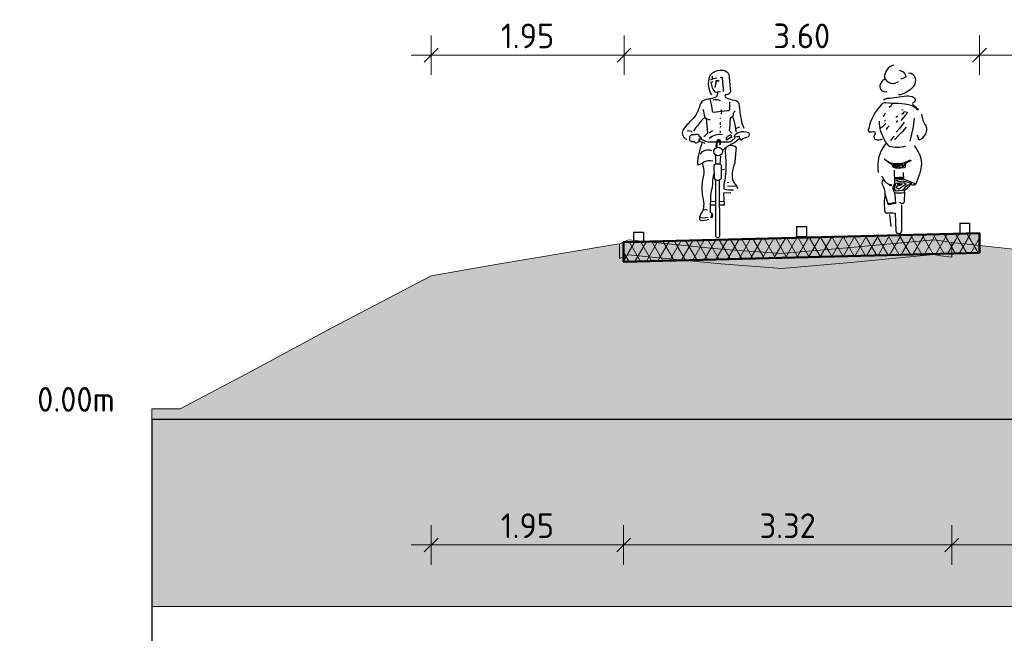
# Model space of a CAD drawing. Header units: metres. Extents: x -54 to 109, y -117 to 84.
# Tile 28 of 256: x -52.73 to -42.77, y -50.51 to -44.3. Entities that reach past the tile are written whole.
import ezdxf

# ---------------------------------------------------------------- set-up
doc = ezdxf.new("R2010")
doc.units = ezdxf.units.M
doc.linetypes.add('AL-NAP_LIJN', pattern=[15.25, 12, -1.5, 0.25, -1.5])
doc.layers.get('Defpoints').update_dxf_attribs({"color": 151})
for name, color, linetype, lineweight in [('B-WE-GW-MAAIVELD-GD', 253, 'Continuous', 18), ('N-WE-GR-BOOM-S', 90, 'Continuous', 25), ('N-WE-VH-VERHARDING-GD', 252, 'Continuous', 50), ('N-WE-VH-VERHARDING_ASFALT_DEKLAAG-AD', 252, 'Continuous', 18), ('N-WE-VW-MARKERING-S', 7, 'Continuous', 25), ('X-XX-AL-AANKLEDING-SD', 7, 'Continuous', 25), ('X-XX-AL-CONSTRUCTIELIJN-GD', 7, 'Continuous', 25), ('X-XX-AL-M', 7, 'Continuous', 18), ('X-XX-AL-NAP-GD', 7, 'AL-NAP_LIJN', 25), ('X-XX-AL_BINDEND-M', 10, 'Continuous', 18)]:
    doc.layers.add(name, color=color, linetype=linetype, lineweight=lineweight)
doc.layers.add('N-WE-GW-GROND_ZAND_DRAINEERZAND-V', color=7, linetype='Continuous', lineweight=18, true_color=0xf6e8be)
doc.layers.add('N-WE-GW-GROND_ZAND_FUNDERINGSZAND-V', color=7, linetype='Continuous', lineweight=18, true_color=0xf8ed6b)
doc.styles.add('NLCS-ISO', font='NLCS-ISO.ttf')
doc.styles.add('NLCS-ISO-M100-T25', font='NLCS-ISO.ttf', dxfattribs={"height": 0.25})
doc.dimstyles.new('NLCS-M100-T25-SCHRAP_L2_H2', dxfattribs={"dimscale": 0.1, "dimtxt": 2.5, "dimasz": 1.4, "dimexe": 2, "dimexo": 2, "dimgap": 0.7, "dimtad": 1, "dimzin": 0, "dimdsep": 46, "dimtxsty": 'NLCS-ISO-M100-T25', "dimblk": 'OBLIQUE', "dimcen": 0, "dimdle": 2, "dimclrd": 256, "dimclre": 256, "dimclrt": 256, "dimazin": 0, "dimtfac": 1, "dimtdec": 3, "dimtofl": 0, "dimtmove": 0, "dimatfit": 3, "dimldrblk": 'OBLIQUE', "dimfxl": 2, "dimfxlon": 1, "dimtfillclr": 256, "dimtolj": 1, "dimtzin": 0, "dimlwd": -1, "dimlwe": -1, "dimarcsym": 0})

# ---------------------------------------------------------------- blocks, each defined once
blk = doc.blocks.new('_Oblique')
at = {"color": 0, "linetype": 'ByBlock', "lineweight": -2}
blk.add_line((-0.5, -0.5), (0.5, 0.5), dxfattribs=at)
blk = doc.blocks.new('*D107')
at = {"layer": 'Defpoints', "color": 0, "transparency": 16777216}
for p in [(-43.0185, -44.6619), (-46.6144, -45.8423), (-43.0185, -46.0434)]:
    blk.add_point(p, dxfattribs=at)
at = {"layer": 'X-XX-AL_BINDEND-M', "transparency": 16777216}
for p, q in [((-46.6144, -44.8619), (-46.6144, -44.4619)), ((-43.0185, -44.8619), (-43.0185, -44.4619)), ((-46.8144, -44.6619), (-42.8185, -44.6619))]:
    blk.add_line(p, q, dxfattribs=at)
at = {"layer": 'X-XX-AL_BINDEND-M', "transparency": 16777216, "xscale": 0.14, "yscale": 0.14, "zscale": 0.14, "rotation": 180}
blk.add_blockref('_Oblique', (-46.6144, -44.6619), dxfattribs=at)
at = {"layer": 'X-XX-AL_BINDEND-M', "transparency": 16777216, "xscale": 0.14, "yscale": 0.14, "zscale": 0.14}
blk.add_blockref('_Oblique', (-43.0185, -44.6619), dxfattribs=at)
at = {"layer": 'X-XX-AL_BINDEND-M', "transparency": 16777216, "insert": (-44.8164, -44.4669), "char_height": 0.25, "attachment_point": 5, "style": 'NLCS-ISO-M100-T25'}
blk.add_mtext('\\A1;3.60', dxfattribs=at)
blk = doc.blocks.new('*D114')
at = {"layer": 'Defpoints', "color": 0, "transparency": 16777216}
for p in [(-48.5664, -44.6619), (-46.6144, -45.8423), (-48.5664, -45.9415)]:
    blk.add_point(p, dxfattribs=at)
at = {"layer": 'X-XX-AL-M', "transparency": 16777216}
for p, q in [((-48.5664, -44.8619), (-48.5664, -44.4619)), ((-46.6144, -44.8619), (-46.6144, -44.4619)), ((-46.4144, -44.6619), (-48.7664, -44.6619))]:
    blk.add_line(p, q, dxfattribs=at)
at = {"layer": 'X-XX-AL-M', "transparency": 16777216, "xscale": 0.14, "yscale": 0.14, "zscale": 0.14, "rotation": 180}
blk.add_blockref('_Oblique', (-48.5664, -44.6619), dxfattribs=at)
at = {"layer": 'X-XX-AL-M', "transparency": 16777216, "xscale": 0.14, "yscale": 0.14, "zscale": 0.14}
blk.add_blockref('_Oblique', (-46.6144, -44.6619), dxfattribs=at)
at = {"layer": 'X-XX-AL-M', "transparency": 16777216, "insert": (-47.5904, -44.4669), "char_height": 0.25, "attachment_point": 5, "style": 'NLCS-ISO-M100-T25'}
blk.add_mtext('\\A1;1.95', dxfattribs=at)
blk = doc.blocks.new('*D118')
at = {"layer": 'Defpoints', "color": 0, "transparency": 16777216}
for p in [(-43.0185, -44.6619), (-43.0185, -46.0434), (-38.5933, -46.2774)]:
    blk.add_point(p, dxfattribs=at)
at = {"layer": 'X-XX-AL-M', "transparency": 16777216}
for p, q in [((-43.0185, -44.8619), (-43.0185, -44.4619)), ((-38.5933, -44.8619), (-38.5933, -44.4619)), ((-38.3933, -44.6619), (-43.2185, -44.6619))]:
    blk.add_line(p, q, dxfattribs=at)
at = {"layer": 'X-XX-AL-M', "transparency": 16777216, "xscale": 0.14, "yscale": 0.14, "zscale": 0.14, "rotation": 180}
blk.add_blockref('_Oblique', (-43.0185, -44.6619), dxfattribs=at)
at = {"layer": 'X-XX-AL-M', "transparency": 16777216, "xscale": 0.14, "yscale": 0.14, "zscale": 0.14}
blk.add_blockref('_Oblique', (-38.5933, -44.6619), dxfattribs=at)
at = {"layer": 'X-XX-AL-M', "transparency": 16777216, "insert": (-40.8059, -44.4669), "char_height": 0.25, "attachment_point": 5, "style": 'NLCS-ISO-M100-T25'}
blk.add_mtext('\\A1;4.43', dxfattribs=at)
blk = doc.blocks.new('VW-MARKERING_010')
at = {"layer": 'N-WE-VW-MARKERING-S'}
for p, q in [((-0.05, 0.1), (0.05, 0.1)), ((-0.05, 0.1), (-0.05, 0)), ((0.05, 0.1), (0.05, 0)), ((-0.05, 0), (0.05, 0))]:
    blk.add_line(p, q, dxfattribs=at)
blk = doc.blocks.new('*D320')
at = {"layer": 'B-WE-GW-MAAIVELD-GD', "transparency": 16777216}
for p, q in [((-46.6186, -49.4189), (-46.6186, -49.8189)), ((-43.2993, -49.4189), (-43.2993, -49.8189)), ((-46.8186, -49.6189), (-43.0993, -49.6189))]:
    blk.add_line(p, q, dxfattribs=at)
at = {"layer": 'Defpoints', "color": 0, "transparency": 16777216}
for p in [(-46.6186, -46.5533), (-43.2993, -46.5567), (-43.2993, -49.6189)]:
    blk.add_point(p, dxfattribs=at)
at = {"layer": 'B-WE-GW-MAAIVELD-GD', "transparency": 16777216, "xscale": 0.14, "yscale": 0.14, "zscale": 0.14}
for p, rotation in [((-46.6186, -49.6189), 179.9999999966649), ((-43.2993, -49.6189), 359.9999999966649)]:
    blk.add_blockref('_Oblique', p, dxfattribs=dict(at, rotation=rotation))
at = {"layer": 'B-WE-GW-MAAIVELD-GD', "transparency": 16777216, "insert": (-44.959, -49.4239), "char_height": 0.25, "attachment_point": 5, "rotation": 360, "style": 'NLCS-ISO-M100-T25'}
blk.add_mtext('\\A1;3.32', dxfattribs=at)
blk = doc.blocks.new('*D321')
at = {"layer": 'B-WE-GW-MAAIVELD-GD', "transparency": 16777216}
for p, q in [((-48.5664, -49.4189), (-48.5664, -49.8189)), ((-46.6186, -49.4189), (-46.6186, -49.8189)), ((-46.4186, -49.6189), (-48.7664, -49.6189))]:
    blk.add_line(p, q, dxfattribs=at)
at = {"layer": 'Defpoints', "color": 0, "transparency": 16777216}
for p in [(-46.6186, -46.5533), (-48.5664, -46.8957), (-48.5664, -49.6189)]:
    blk.add_point(p, dxfattribs=at)
at = {"layer": 'B-WE-GW-MAAIVELD-GD', "transparency": 16777216, "xscale": 0.14, "yscale": 0.14, "zscale": 0.14}
for p, rotation in [((-48.5664, -49.6189), 179.9999999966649), ((-46.6186, -49.6189), 359.9999999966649)]:
    blk.add_blockref('_Oblique', p, dxfattribs=dict(at, rotation=rotation))
at = {"layer": 'B-WE-GW-MAAIVELD-GD', "transparency": 16777216, "insert": (-47.5925, -49.4239), "char_height": 0.25, "attachment_point": 5, "rotation": 360, "style": 'NLCS-ISO-M100-T25'}
blk.add_mtext('\\A1;1.95', dxfattribs=at)
blk = doc.blocks.new('*D322')
at = {"layer": 'B-WE-GW-MAAIVELD-GD', "transparency": 16777216}
for p, q in [((-43.2993, -49.4189), (-43.2993, -49.8189)), ((-36.2093, -49.4189), (-36.2093, -49.8189)), ((-43.4993, -49.6189), (-36.0093, -49.6189))]:
    blk.add_line(p, q, dxfattribs=at)
at = {"layer": 'Defpoints', "color": 0, "transparency": 16777216}
for p in [(-43.2993, -46.5567), (-36.2093, -47.4494), (-36.2093, -49.6189)]:
    blk.add_point(p, dxfattribs=at)
at = {"layer": 'B-WE-GW-MAAIVELD-GD', "transparency": 16777216, "xscale": 0.14, "yscale": 0.14, "zscale": 0.14}
for p, rotation in [((-43.2993, -49.6189), 179.9999999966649), ((-36.2093, -49.6189), 359.9999999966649)]:
    blk.add_blockref('_Oblique', p, dxfattribs=dict(at, rotation=rotation))
at = {"layer": 'B-WE-GW-MAAIVELD-GD', "transparency": 16777216, "insert": (-39.7543, -49.4239), "char_height": 0.25, "attachment_point": 5, "rotation": 360, "style": 'NLCS-ISO-M100-T25'}
blk.add_mtext('\\A1;7.09', dxfattribs=at)
blk = doc.blocks.new('SAL-AANKLEDING_FIETSTER_VOORAANZICHT-D')
for points in [[(0.0102, 1.6936, 0.224954), (-0.0855, 1.6328, 0.218026), (-0.0646, 1.4466, -0.070213)], [(0.0102, 1.6936, -0.362904), (0.1127, 1.652, 0.015093), (0.1262, 1.4992, -0.568041), (0.0785, 1.4489, 0.463013), (0.0794, 1.4201, 0.11132), (0.1697, 1.3934, -0.31235), (0.2134, 1.3596, 0.04183), (0.2272, 1.2473, 0.074826), (0.2616, 1.1086, 1453.487325)], [(-0.0729, 1.5991, -0.105441), (-0.0101, 1.6172, -1.362009)], [(0.0585, 1.4818, 0.012848), (0.0467, 1.6221), (0.0242, 1.6179)], [(-0.0519, 1.578), (-0.0691, 1.5724, 0.16771), (-0.0256, 1.4722), (0.0264, 1.4819)], [(-0.0047, 1.4753, -0.429934), (-0.0392, 1.415, -0.021707), (-0.1148, 1.4001, 0.316506), (-0.1812, 1.3422, -0.14059), (-0.2657, 1.1907, 0.032752), (-0.3547, 1.0897, 0.39656), (-0.3146, 0.9941, 2.431502)], [(-0.0796, 1.4062, -0.027944), (-0.0566, 1.2812, 0.422814), (-0.0458, 1.273), (0.0973, 1.2873, 0.51068), (0.123, 1.3137), (0.123, 1.3717)], [(-0.0459, 1.3955, -0.201307), (0.0232, 1.3894, -0.293478)], [(-0.1511, 1.3015, -0.014584), (-0.1326, 1.2212, 0.043832), (-0.2474, 1.0786, 3.218337)], [(-0.1333, 1.2211, 0.170934), (-0.0771, 1.1955, 0.38449)], [(0.1406, 1.0593), (0.1193, 1.0811, 0.008797), (0.128, 1.207, -0.226735), (0.1429, 1.2247, 0.298471), (0.1587, 1.2496, -0.223663), (0.1754, 1.2865, -4.108203)], [(0.1474, 1.2262, -0.087706), (0.1764, 1.1193, 0.04255), (0.1854, 1.0683, -2.271623)], [(0.2218, 1.1193, 0.151778), (0.1795, 1.0988, 0.134147)], [(-0.3093, 1.0839, -0.322135), (-0.2611, 1.0678, 1.351223)], [(-0.1636, 1.0065, -0.168398), (-0.1938, 1.0421, 0.208056), (-0.2208, 1.0438, -0.01449), (-0.2667, 1.0406, 0.431381), (-0.2819, 0.9892, 0.342036), (-0.2384, 0.9754, 0.502767), (-0.2075, 0.9629, 0.321691), (-0.1874, 0.9919, -0.567898), (-0.1627, 1.0072, -1.321991)], [(0.1766, 1.0118), (0.145, 0.986, -0.244623), (0.1043, 0.9665, 0.016865), (-0.0824, 0.9674, -0.118708), (-0.1363, 0.9812), (-0.179, 1.0031), (-0.1913, 0.9791), (-0.1617, 0.9723), (-0.1317, 0.9575)], [(-0.0872, 1.0079, -0.227843), (0.0461, 1.0452, 0.144244)], [(0.0891, 0.99), (0.1432, 1.0238, 0.561425), (0.1157, 1.0359, -0.015186), (0.0897, 1.0189, 0.437223), (0.0891, 0.99, -0.83324)], [(0.2176, 1.004), (0.1715, 0.9648, -0.132229), (0.1251, 0.9437, 0.333695)], [(0.3122, 1.0622, 0.206679), (0.2107, 1.0636, 0.115586), (0.1643, 1.0302, 0.284772), (0.1682, 1.0181, 0.001883), (0.2155, 1.0295, 0.077479), (0.228, 0.9916, 0.472133), (0.2495, 1.0003, -0.166307), (0.2939, 1.018, 0.498514), (0.3168, 1.0595), (0.3122, 1.0622)], [(-0.1602, 0.9623, 0.073428), (-0.2073, 0.7409, 0.187521), (-0.1433, 0.7669, -0.191907), (-0.0497, 0.7793, 2.461001)], [(0.0466, 0.8865, -0.028217), (0.1132, 0.9359, -0.34375), (0.184, 0.9104, -0.008166), (0.1711, 0.7597, 0.053344), (0.144, 0.6535, 0.087477), (0.1524, 0.5794, 0.083197), (0.1821, 0.5357, -0.082582), (0.2004, 0.4982, -1.052457)], [(0.0855, 0.9168, 0.177371), (0.0763, 0.8421, -0.057471), (0.0702, 0.5829, 0.127258), (0.0612, 0.4959, 0.0836), (0.1599, 0.4859, 2.180609)], [(-0.1741, 0.8468, -0.408369), (-0.0653, 0.8837, 0.431027)], [(-0.1595, 0.754, -0.122303), (-0.1408, 0.652, 0.045301), (-0.162, 0.5118, 0.055524), (-0.1442, 0.367, -0.09123), (-0.1507, 0.2762, 0.06619), (-0.1815, 0.2181, 0.323893), (-0.1788, 0.1771, 0.121836), (-0.091, 0.1892, -1.824136), (-0.0913, 0.1879, -0.254)], [(-0.0351, 0.6168), (-0.0364, 0.7214, -0.443605), (-0.0131, 0.7493), (0.0139, 0.7485, -0.505348), (0.0336, 0.7263), (0.0342, 0.6058, -0.843072), (-0.0347, 0.6097), (-0.0351, 0.6168)], [(-0.0357, 0.6679, 0.016355), (-0.0548, 0.5817, -0.100875), (-0.0604, 0.4965, 0.107973), (-0.0733, 0.4037, 0.025875), (-0.0774, 0.2518, 20.285035)], [(0.0136, 0.5803), (0.0171, 0.0183, -0.965528), (-0.0194, 0.016), (-0.0202, 0.5823)]]:
    blk.add_lwpolyline(points, format="xyb")
for points in [[(-0.0557, 1.6383), (-0.0565, 1.6075)], [(0.0126, 1.5881), (-0.0198, 1.5882), (-0.0271, 1.5282)], [(0.0115, 1.5854), (-0.0173, 1.5848), (-0.0253, 1.5299)], [(0.0289, 1.2996), (0.0356, 1.2828), (0.0352, 1.251)], [(-0.1191, 1.2106), (-0.1057, 1.06), (-0.1421, 1.0207)], [(0.0264, 1.2117), (0.0213, 1.2029)], [(0.0241, 1.1658), (0.0224, 1.1444)], [(0.0281, 1.1291), (0.0253, 1.116)], [(-0.088, 1.0617), (-0.0541, 1.0866)], [(0.0242, 1.0777), (0.0246, 1.0641)], [(-0.0212, 0.756), (-0.0217, 0.8331)], [(0.0264, 0.826), (0.0202, 0.7453)], [(0.0364, 0.6889), (0.0684, 0.6956)], [(0.0941, 0.5609), (0.1121, 0.5632)], [(0.0995, 0.5236), (0.1486, 0.5251), (0.1886, 0.5234)], [(0.1314, 0.4564), (0.0584, 0.4526), (0.0651, 0.3289), (0.0187, 0.3292)], [(-0.0218, 0.3635), (-0.0738, 0.3664)], [(-0.0247, 0.3287), (-0.0737, 0.3295)], [(0.063, 0.3663), (0.022, 0.3634)], [(-0.1835, 0.2079), (-0.152, 0.2023), (-0.0966, 0.2076)], [(-0.1521, 0.2787), (-0.1273, 0.286), (-0.1041, 0.2837)], [(-0.0601, 0.2492), (-0.0542, 0.2249), (-0.0574, 0.2069), (-0.0722, 0.2048), (-0.066, 0.2113), (-0.0594, 0.2253), (-0.0596, 0.2357), (-0.0609, 0.2518)]]:
    blk.add_lwpolyline(points)
for points in [[(-0.0273, 1.5311), (-0.0299, 1.526), (-0.0232, 1.5271)], [(0.0237, 0.9487), (0.023, 0.9782), (0.0142, 0.9897), (-0.0049, 0.985), (-0.0096, 0.9705), (-0.0161, 0.9419), (-0.0146, 0.92), (-0.0093, 0.9235), (-0.0098, 0.9559), (-0.0035, 0.9815), (0.0138, 0.9806), (0.0207, 0.9728), (0.0198, 0.9485)]]:
    blk.add_lwpolyline(points, close=True)
blk.add_lwpolyline([(0.0274, 0.946), (0.0282, 0.9772, 0.668087), (-0.0071, 0.9836, 0.16058), (-0.0176, 0.9104), (-0.0054, 0.9182), (-0.0061, 0.9603, -1.047019), (0.0189, 0.9646), (0.0177, 0.9451)], format="xyb", close=True)
blk.add_circle((0.0026, 0.8743), 0.0437)
blk = doc.blocks.new('SAL-AANKLEDING_FIETSTER_ACHTERAANZICHT-D')
for points in [[(-0.0504, 1.7021, 0.372994), (-0.1443, 1.5767, 0.503668), (-0.0042, 1.5368, 150.934799)], [(0.0979, 1.6266, -0.402545), (0.1682, 1.5556, -0.204448), (0.1345, 1.4731, -0.107787), (0.0361, 1.4107, -0.232599), (-0.0044, 1.4068, 0.756423)], [(0.0015, 1.653, -0.251678), (0.0686, 1.5993, -0.398814), (0.0603, 1.5772, -0.187011), (0.0199, 1.5643, 2.207361)], [(-0.14, 1.5646, 0.236676), (-0.1919, 1.4969, 0.583386), (-0.1221, 1.4377, -0.497614)], [(-0.1561, 1.3504, -0.154336), (-0.1187, 1.3683, 0.021693), (0.0774, 1.392, -0.153975), (0.1511, 1.3768, -0.433195), (0.1625, 1.3386, -0.162977), (0.1427, 1.3212, 0.569715), (0.1515, 1.2961, 0.021653), (0.1923, 1.2603, -1.283993), (0.1843, 1.2542, 0.093544), (0.1239, 1.2945, 0.069195), (-0.0034, 1.3146, -0.023921), (-0.1336, 1.3208, 0.290835), (-0.1751, 1.3053, 0.143139), (-0.3047, 1.0611, 0.369113), (-0.3031, 1.0267, -0.046879), (-0.248, 1.0299, -0.302343), (-0.2409, 1.0045, 0.421236), (-0.2431, 0.955, 0.24644), (-0.1644, 0.9582, -4.327813)], [(0.2284, 1.2065, 0.107816), (0.271, 1.0877, -0.189381), (0.2796, 1.0412, -0.091131), (0.2631, 0.999, -0.043732), (0.2353, 0.9617, -0.167948), (0.2105, 0.9478, -0.498715), (0.1991, 0.9583, 0.241276), (0.1855, 0.9935, 2.413704)], [(0.0671, 0.8838, -0.173851), (-0.1021, 0.8837, 0.000578), (-0.1236, 0.9143, -0.07661), (-0.1814, 1.0313, -0.079973), (-0.197, 1.1368, -39.687992)], [(0.1556, 1.1681, -0.053306), (0.1095, 0.9327, 2.556335)], [(-0.1268, 0.9153, 0.224282), (-0.2093, 0.6171, 1.028931)], [(0.1536, 0.8876, -0.165288), (0.2287, 0.709, -0.089622), (0.1674, 0.4952, 0.086704), (0.0488, 0.5461), (0.0479, 0.6165)], [(-0.1483, 0.7543, 0.205807), (-0.0029, 0.7072, 0.105757), (0.1122, 0.7432, -0.456483), (0.121, 0.7346, 0.023268), (0.0763, 0.7152, 0.20987), (0.0653, 0.7021, 0.124642), (0.0646, 0.6835, -0.545926), (0.0453, 0.6643, -0.163265), (-0.0546, 0.6673, 0.038987), (-0.069, 0.6957, 0.125271), (-0.1029, 0.7135), (-0.1294, 0.74)], [(-0.0475, 0.6412), (-0.0434, 0.511, -0.034198), (-0.0531, 0.4855, 0.227614), (-0.0583, 0.4433, -0.044454), (-0.0408, 0.39), (-0.0328, 0.3018), (-0.1044, 0.2886), (-0.1376, 0.3946, 0.132618), (-0.1685, 0.5008, -0.216367), (-0.1558, 0.5446, -1.928019)], [(-0.171, 0.5841, 0.221629), (-0.0951, 0.494), (-0.074, 0.4938), (-0.0835, 0.4814), (-0.0999, 0.4927)], [(0.1689, 0.4979, -0.325073), (0.1392, 0.489, 0.185728), (0.1113, 0.4882, -0.09132), (0.0614, 0.4386, 0.488493), (0.0552, 0.4164), (0.0527, 0.3209, -0.568599), (0.0238, 0.3047, -0.009736), (0.0097, 0.3132, 0.656385)], [(-0.1384, 0.3983, 0.098289), (-0.1407, 0.2161, 0.549463), (-0.122, 0.2086, -0.073152), (-0.0366, 0.205), (-0.0313, 0.028, 0.941313), (0.0288, 0.0262), (0.0283, 0.2922)]]:
    blk.add_lwpolyline(points, format="xyb")
for points in [[(-0.0715, 1.3119), (-0.078, 1.2918), (-0.0976, 1.2731)], [(-0.1399, 1.2184), (-0.1499, 1.196), (-0.1582, 1.1779)], [(0.0901, 1.2251), (0.0643, 1.1921), (0.0207, 1.1437)], [(0.0848, 1.2225), (0.0526, 1.2323), (0.0291, 1.2058), (0.0537, 1.2164)], [(0.0435, 1.2506), (0.0292, 1.2468)], [(-0.1336, 1.1119), (-0.166, 1.0786), (-0.1848, 1.0645)], [(-0.1352, 1.1435), (-0.146, 1.1347)], [(-0.0096, 1.1856), (-0.0292, 1.1747)], [(-0.014, 1.1421), (-0.0288, 1.1237)], [(0.0547, 1.1254), (0.0076, 1.0617), (-0.027, 1.0254)], [(-0.0994, 1.0886), (-0.1199, 1.0679), (-0.1294, 1.0513)], [(0.0749, 1.0752), (0.0353, 1.0316), (-0.0003, 0.9933), (-0.0437, 0.9484)], [(-0.0486, 0.9851), (-0.0624, 0.9718), (-0.0864, 0.9413)], [(-0.0577, 0.6982), (0.007, 0.6996), (0.0871, 0.7247)], [(0.0595, 0.7093), (0.0475, 0.6769), (0.0035, 0.6637), (0.0105, 0.6876), (0.0411, 0.7022), (0.0309, 0.6851)], [(-0.0589, 0.6864), (-0.0392, 0.6731), (-0.0199, 0.6674), (-0.0269, 0.6855), (-0.0481, 0.6895)], [(-0.0347, 0.5583), (0.04, 0.5607), (0.0368, 0.5469), (-0.0293, 0.5384), (-0.0032, 0.5251), (0.0428, 0.532), (0.1017, 0.5166), (0.1264, 0.5051), (0.0859, 0.4861), (0.0646, 0.467), (0.0365, 0.436), (-0.0273, 0.4265), (-0.049, 0.4514), (-0.0308, 0.509), (0.0494, 0.514), (0.0738, 0.5002), (0.0312, 0.4692), (0.0026, 0.4465), (-0.0279, 0.461), (-0.0139, 0.4816), (0.0288, 0.4951), (-0.0189, 0.4949), (0.0369, 0.5014)], [(-0.0451, 0.565), (0.0488, 0.5713)], [(-0.0439, 0.4117), (0.0308, 0.4123), (0.0514, 0.4129)], [(-0.1004, 0.3032), (-0.0366, 0.3156)], [(-0.0961, 0.2974), (-0.0476, 0.3111)], [(-0.0777, 0.0704), (-0.0911, 0.1933)]]:
    blk.add_lwpolyline(points)
blk.add_circle((-0.0056, 0.6805), 0.00976)

msp = doc.modelspace()

# ---------------------------------------------------------------- hatches: boundary and pattern name
at = {"layer": 'N-WE-GW-GROND_ZAND_DRAINEERZAND-V'}
h = msp.add_hatch(color=256, dxfattribs=at)
h.dxf.hatch_style = 1
h.paths.add_polyline_path([(-43.0185, -46.6633), (-46.6186, -46.7533), (-46.6186, -46.5533), (-43.0185, -46.4633)])
at = {"layer": 'N-WE-GW-GROND_ZAND_FUNDERINGSZAND-V'}
h = msp.add_hatch(color=256, dxfattribs=at)
h.dxf.hatch_style = 1
h.paths.add_polyline_path([(-29.5843, -47.6197), (-34.4808, -47.4973), (-35.9688, -47.4792), (-36.0602, -47.486), (-36.2093, -47.4494), (-36.2093, -47.2994), (-41.3975, -46.7643), (-43.0185, -46.5873), (-43.0185, -46.6633), (-43.2993, -46.6704), (-43.2993, -46.7067), (-43.4108, -46.6912), (-43.4812, -46.6795), (-44.2829, -46.7552), (-45.0184, -46.8193), (-45.634, -46.7739), (-45.9998, -46.7379), (-46.6186, -46.7533), (-46.6186, -46.7033), (-46.6609, -46.7212), (-46.6609, -46.5712), (-46.7265, -46.5829), (-47.9514, -46.786), (-48.5664, -46.8957), (-49.5707, -47.4216), (-50.3768, -47.8554), (-51.1046, -48.2407), (-51.3914, -48.2402), (-51.3914, -50.2402), (-21.3914, -50.2402), (-21.3914, -48.219), (-23.2237, -48.2331), (-23.5629, -48.1961), (-24.1621, -48.0863), (-24.3292, -48.3), (-24.6419, -48.5607), (-25.3209, -48.5926), (-25.4273, -48.5278), (-25.5274, -48.4664), (-26.7565, -47.6911), (-29.0727, -47.4544), (-29.2093, -47.4402), (-29.2093, -47.6291)])
h = msp.add_hatch(color=256, dxfattribs=at)
h.dxf.hatch_style = 1
h.paths.add_polyline_path([(-46.6186, -46.5533), (-46.6609, -46.5712), (-46.6609, -46.7212), (-46.6186, -46.7033)])
h = msp.add_hatch(color=256, dxfattribs=at)
h.dxf.hatch_style = 1
h.paths.add_polyline_path([(-44.2829, -46.7552), (-43.4812, -46.6795), (-43.4108, -46.6912), (-43.2993, -46.7067), (-43.2993, -46.6704), (-45.9998, -46.7379), (-45.634, -46.7739), (-45.0184, -46.8193)])
at = {"layer": 'N-WE-VH-VERHARDING_ASFALT_DEKLAAG-AD', "linetype": 'Continuous', "lineweight": 18}
h = msp.add_hatch(dxfattribs=at)
h.set_pattern_fill('AVH-ASFALT', color=252, scale=0.1, style=0, pattern_type=2)
h.set_pattern_definition([(60, (0, 0), (-0.08660254, 0.05), []), (120, (0, 0), (-0.08660254, -0.05), [])])
h.paths.add_polyline_path([(-43.0185, -46.6633), (-46.6186, -46.7533), (-46.6186, -46.5533), (-43.0185, -46.4633)])

# ---------------------------------------------------------------- linework, layer by layer
at = {"layer": 'B-WE-GW-MAAIVELD-GD'}
for points in [[(-51.3914, -48.2402), (-51.1046, -48.2407), (-50.3768, -47.8554), (-49.5707, -47.4216), (-48.5664, -46.8957), (-47.9514, -46.786), (-46.7265, -46.5829), (-46.6609, -46.5712), (-46.5679, -46.5319), (-45.634, -46.6239), (-45.0184, -46.6693), (-44.2829, -46.6052), (-43.4812, -46.5295), (-43.4108, -46.5412), (-43.2993, -46.5567), (-41.3975, -46.7643)], [(-46.6609, -46.5712), (-46.6609, -46.7212), (-46.5679, -46.6819), (-45.634, -46.7739), (-45.0184, -46.8193), (-44.2829, -46.7552), (-43.4812, -46.6795), (-43.4108, -46.6912), (-43.2993, -46.7067), (-43.2993, -46.5567)]]:
    msp.add_lwpolyline(points, dxfattribs=at)
at = {"layer": 'Defpoints'}
msp.add_line((-51.3914, -48.3457), (-51.3914, -106.6511), dxfattribs=at)
at = {"layer": 'N-WE-GW-GROND_ZAND_FUNDERINGSZAND-V', "flags": 128}
msp.add_lwpolyline([(-21.3914, -48.219), (-21.3914, -50.2402), (-51.3914, -50.2402), (-51.3914, -48.2402)], dxfattribs=at)
at = {"layer": 'N-WE-VH-VERHARDING-GD', "flags": 128}
msp.add_lwpolyline([(-43.0185, -46.6633), (-46.6186, -46.7533), (-46.6186, -46.5533), (-43.0185, -46.4633)], close=True, dxfattribs=at)
at = {"layer": 'X-XX-AL-NAP-GD'}
msp.add_line((-51.3914, -48.3457), (-21.3914, -48.3457), dxfattribs=at)

# ---------------------------------------------------------------- block references
at = {"layer": 'N-WE-GR-BOOM-S'}
for p in [(-44.8186, -46.496), (-43.1685, -46.4633), (-46.4686, -46.5533)]:
    msp.add_blockref('VW-MARKERING_010', p, dxfattribs=at)
at = {"layer": 'X-XX-AL-AANKLEDING-SD'}
for name, p in [('SAL-AANKLEDING_FIETSTER_VOORAANZICHT-D', (-45.6658, -46.5101)), ('SAL-AANKLEDING_FIETSTER_ACHTERAANZICHT-D', (-43.8343, -46.4661))]:
    msp.add_blockref(name, p, dxfattribs=at)

# ---------------------------------------------------------------- texts
at = {"layer": 'X-XX-AL-CONSTRUCTIELIJN-GD', "insert": (-51.7664, -48.1457), "char_height": 0.25, "attachment_point": 6, "style": 'NLCS-ISO'}
msp.add_mtext('0.00m', dxfattribs=at)

# ---------------------------------------------------------------- dimensions: what is measured, and where the dimension line sits
at = {"layer": 'B-WE-GW-MAAIVELD-GD'}
for base, p1, p2, picture, middle in [((-48.5664, -49.6189), (-46.6186, -46.5533), (-48.5664, -46.8957), '*D321', (-47.5925, -49.4239)), ((-36.2093, -49.6189), (-43.2993, -46.5567), (-36.2093, -47.4494), '*D322', (-39.7543, -49.4239))]:
    dim = msp.add_linear_dim(base=base, p1=p1, p2=p2, angle=360, dimstyle='NLCS-M100-T25-SCHRAP_L2_H2', override={"dimtmove": 1}, dxfattribs=at)
    dim.commit()
    dim.dimension.update_dxf_attribs({"geometry": picture, "text_midpoint": middle})
at = {"layer": 'B-WE-GW-MAAIVELD-GD', "color": 253}
dim = msp.add_linear_dim(base=(-43.2993, -49.6189), p1=(-46.6186, -46.5533), p2=(-43.2993, -46.5567), angle=360, dimstyle='NLCS-M100-T25-SCHRAP_L2_H2', dxfattribs=at)
dim.commit()
dim.dimension.update_dxf_attribs({"geometry": '*D320', "text_midpoint": (-44.959, -49.4239)})
at = {"layer": 'X-XX-AL-M'}
for base, p1, p2, picture, middle in [((-48.5664, -44.6619), (-46.6144, -45.8423), (-48.5664, -45.9415), '*D114', (-47.5904, -44.4669)), ((-43.0185, -44.6619), (-38.5933, -46.2774), (-43.0185, -46.0434), '*D118', (-40.8059, -44.4669))]:
    dim = msp.add_linear_dim(base=base, p1=p1, p2=p2, dimstyle='NLCS-M100-T25-SCHRAP_L2_H2', override={"dimtmove": 1}, dxfattribs=at)
    dim.commit()
    dim.dimension.update_dxf_attribs({"geometry": picture, "text_midpoint": middle})
at = {"layer": 'X-XX-AL_BINDEND-M'}
dim = msp.add_linear_dim(base=(-43.0185, -44.6619), p1=(-46.6144, -45.8423), p2=(-43.0185, -46.0434), dimstyle='NLCS-M100-T25-SCHRAP_L2_H2', override={"dimtmove": 1}, dxfattribs=at)
dim.commit()
dim.dimension.update_dxf_attribs({"geometry": '*D107', "text_midpoint": (-44.8164, -44.4669)})

doc.saveas('drawing.dxf')
